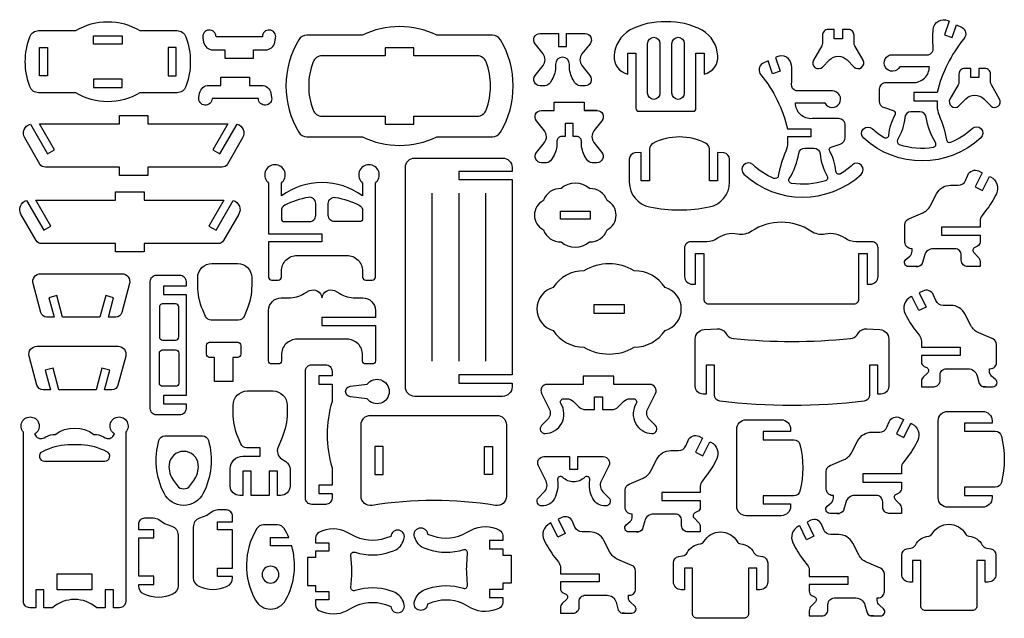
# Model space of a CAD drawing. Extents: x 660.7 to 721.1, y -10.6 to 64.2.
# Tile 1 of 2: x 660.7 to 720.9, y -10.6 to 26. Entities that reach past the tile are written whole.
import ezdxf

# ---------------------------------------------------------------- set-up
doc = ezdxf.new("R2010")
doc.units = 0
doc.header["$MEASUREMENT"] = 0
doc.layers.get('DEFPOINTS').update_dxf_attribs({"color": 1, "linetype": 'CONTINUOUS'})
doc.layers.add('KONTUR', color=20, linetype='CONTINUOUS')

msp = doc.modelspace()

# ---------------------------------------------------------------- linework, layer by layer
at = {"layer": 'DEFPOINTS'}
msp.add_lwpolyline([(663.005, -8.906), (663.005, -7.924), (665.134, -7.924), (665.134, -8.906)], close=True, dxfattribs=at)
at = {"layer": 'KONTUR'}
for points in [[(717.763, 24.895), (718.03, 25.677), (718.38, 25.519, -0.438751), (718.482, 24.826, 0.114696), (716.845, 21.532), (715.424, 21.532), (715.424, 21.032), (716.845, 21.032), (716.845, 20.688, 0.102365), (716.955, 20.154, -0.056759), (717.416, 18.634, 0.480658), (717.681, 18.492, 0.086534), (718.978, 19.333, -1), (719.513, 18.756, -0.390732), (712.346, 18.735, -1), (712.878, 19.315, 0.050145), (713.599, 18.776, 0.556827), (713.889, 18.925, -0.109708), (714.269, 20.16, 0.51582), (714.174, 20.41), (713.635, 20.586, -0.338122), (713.316, 21.003), (713.316, 21.738, -0.414214), (713.726, 22.147), (715.334, 22.147, 0.436799), (716.365, 23.112), (714.562, 23.112, -0.587447), (713.676, 23.072, -0.587447), (714.107, 23.847), (716.318, 23.846, 0.360472), (716.605, 24.262, -0.043999), (716.605, 25.415, -0.520138), (717.497, 25.93), (717.575, 25.893), (717.29, 25.057)], [(661.326, 24.94, -0.314188), (661.867, 25.317), (664.139, 25.317, -0.27972), (668.066, 25.317), (670.337, 25.317, -0.314188), (670.878, 24.94, -0.178412), (670.878, 21.896, -0.314188), (670.337, 21.518), (668.066, 21.518, -0.27972), (664.139, 21.518), (661.867, 21.518, -0.314188), (661.326, 21.896, -0.178412)], [(672.721, 24.947, 0.441319), (672.28, 25.355, 0.441319), (671.914, 24.878), (671.961, 24.617, 0.363296), (672.529, 24.141), (673.266, 24.141), (673.266, 23.641), (675.015, 23.641), (675.015, 24.141), (675.752, 24.141, 0.363296), (676.32, 24.617), (676.367, 24.878, 0.441319), (676.001, 25.355, 0.441319), (675.56, 24.947)], [(677.78, 24.76, 0.274633), (677.78, 19.102, 0.264616), (678.276, 18.82), (681.675, 18.82, 0.230821), (686.23, 18.82), (689.63, 18.82, 0.264616), (690.126, 19.102, 0.274633), (690.126, 24.76, 0.264616), (689.63, 25.042), (686.23, 25.042, 0.230821), (681.675, 25.042), (678.276, 25.042, 0.264616)], [(700.248, 25.863, 0.130976), (698.026, 25.337, 0.25023), (697.076, 23.779, 0.38008), (697.912, 22.664), (697.911, 23.933), (698.411, 23.933), (698.411, 20.575, 0.414214), (698.603, 20.383), (701.892, 20.383, 0.414214), (702.085, 20.575), (702.085, 23.933), (702.585, 23.933), (702.584, 22.664, 0.38008), (703.42, 23.779, 0.25023), (702.47, 25.337, 0.130976)], [(711.041, 24.825), (710.541, 24.825), (710.541, 25.385), (710.171, 25.385, 0.414214), (709.825, 25.039), (709.825, 24.559, -0.131652), (709.778, 24.386), (709.273, 23.511, 0.876976), (709.818, 23.093), (710.247, 23.523, -0.414214), (711.335, 23.523), (711.764, 23.093, 0.876976), (712.309, 23.511), (711.804, 24.386, -0.131652), (711.757, 24.559), (711.757, 25.039, 0.414214), (711.411, 25.385), (711.041, 25.385)], [(693.5, 23.166, -0.131652), (693.268, 22.301), (693.172, 22.134, -0.267949), (692.839, 21.941), (692.545, 21.941, -0.627694), (692.244, 22.565), (692.731, 23.178, 0.349469), (692.73, 23.897), (692.238, 24.514, -0.628435), (692.538, 25.138), (693.671, 25.138), (693.671, 24.347), (694.171, 24.347), (694.171, 25.138), (695.304, 25.138, -0.628435), (695.605, 24.514), (695.112, 23.897, 0.349469), (695.112, 23.178), (695.598, 22.565, -0.627694), (695.297, 21.941), (695.004, 21.941, -0.267949), (694.671, 22.134), (694.574, 22.301, -0.131652), (694.342, 23.166), (694.342, 23.268, 1), (693.5, 23.268)], [(699.127, 24.533, -1), (699.882, 24.533), (699.882, 21.492, -1), (699.127, 21.492)], [(700.613, 24.533, -1), (701.369, 24.533), (701.369, 21.492, -1), (700.613, 21.492)], [(679.2, 23.776, 0.311557), (678.661, 23.403, 0.183361), (678.661, 20.458, 0.311557), (679.2, 20.086), (683.078, 20.086), (683.078, 19.586), (684.828, 19.586), (684.828, 20.086), (688.705, 20.086, 0.311557), (689.244, 20.458, 0.183361), (689.244, 23.403, 0.311557), (688.705, 23.776), (684.828, 23.776), (684.828, 24.276), (683.078, 24.276), (683.078, 23.776)], [(706.772, 22.679), (706.505, 23.461), (706.155, 23.303, 0.438751), (706.053, 22.611, -0.114696), (707.69, 19.317), (709.111, 19.317), (709.111, 18.817), (707.69, 18.817), (707.69, 18.472, -0.102365), (707.58, 17.938, 0.056759), (707.119, 16.418, -0.480658), (706.854, 16.276, -0.086534), (705.557, 17.117, 1), (705.022, 16.54, 0.390732), (712.189, 16.519, 1), (711.657, 17.099, -0.050145), (710.936, 16.56, -0.556827), (710.645, 16.71, 0.109708), (710.265, 17.944, -0.51582), (710.361, 18.194), (710.9, 18.37, 0.338122), (711.219, 18.788), (711.219, 19.523, 0.414214), (710.809, 19.932), (709.201, 19.932, -0.436799), (708.17, 20.896), (709.973, 20.896, 0.587447), (710.859, 20.856, 0.587447), (710.428, 21.631), (708.217, 21.63, -0.360472), (707.93, 22.046, 0.043999), (707.93, 23.199, 0.520138), (707.038, 23.714), (706.959, 23.677), (707.245, 22.841)], [(719.393, 22.447), (718.893, 22.447), (718.893, 23.007), (718.523, 23.007, 0.414214), (718.177, 22.661), (718.177, 22.182, -0.131652), (718.131, 22.008), (717.626, 21.134, 0.876976), (718.17, 20.716), (718.6, 21.145, -0.414214), (719.687, 21.145), (720.117, 20.716, 0.876976), (720.661, 21.134), (720.156, 22.008, -0.131652), (720.11, 22.182), (720.11, 22.661, 0.414214), (719.764, 23.007), (719.393, 23.007)], [(672.477, 21.162, -0.441319), (672.036, 20.755, -0.441319), (671.671, 21.231), (671.717, 21.493, -0.363296), (672.285, 21.969), (673.022, 21.969), (673.022, 22.469), (674.772, 22.469), (674.772, 21.969), (675.508, 21.969, -0.363296), (676.076, 21.493), (676.123, 21.231, -0.441319), (675.758, 20.755, -0.441319), (675.317, 21.162)], [(694.578, 19.641), (694.078, 19.641), (694.078, 18.85), (693.871, 18.85, 0.414214), (693.582, 18.562), (693.582, 18.46, -0.131652), (693.351, 17.595), (693.254, 17.427, -0.267949), (692.921, 17.235), (692.627, 17.235, -0.627694), (692.326, 17.859), (692.813, 18.472, 0.349469), (692.812, 19.191), (692.32, 19.808, -0.628435), (692.62, 20.432), (693.418, 20.432), (693.418, 20.932), (695.238, 20.932), (695.238, 20.432), (696.036, 20.432, -0.628435), (696.336, 19.808), (695.844, 19.191, 0.349469), (695.843, 18.472), (696.33, 17.859, -0.627694), (696.029, 17.235), (695.735, 17.235, -0.267949), (695.402, 17.427), (695.306, 17.595, -0.131652), (695.074, 18.46), (695.074, 18.562, 0.414214), (694.785, 18.85), (694.578, 18.85)], [(662.281, 16.962, -0.267949), (661.948, 17.154), (661.022, 18.759, -0.487619), (661.363, 19.602), (662.414, 17.78), (662.847, 18.03), (661.927, 19.624), (666.81, 19.624), (666.81, 20.124), (668.56, 20.124), (668.56, 19.624), (673.443, 19.624), (672.523, 18.03), (672.956, 17.78), (674.007, 19.602, -0.487619), (674.348, 18.759), (673.422, 17.154, -0.267949), (673.089, 16.962), (668.56, 16.962), (668.56, 16.462), (666.81, 16.462), (666.81, 16.962)], [(716.741, 18.477, -0.102416), (716.166, 20.023, 0.370344), (715.786, 20.349), (715.238, 20.349, 0.386693), (714.856, 20.001, -0.107473), (714.419, 18.632, 0.476686), (714.526, 18.353, 0.117674), (716.608, 18.185, 0.538917)], [(698.008, 16.04, 0.357981), (699.248, 14.531, 0.098177), (702.901, 14.531, 0.357981), (704.14, 16.04), (704.14, 17.449, 0.385638), (703.794, 17.832), (703.411, 17.87), (703.411, 16.134), (702.911, 16.134), (702.911, 18.076, 0.281144), (702.702, 18.418, 0.241814), (699.446, 18.418, 0.281144), (699.238, 18.076), (699.238, 16.134), (698.738, 16.134), (698.738, 17.87), (698.355, 17.832, 0.385638), (698.008, 17.449)], [(707.794, 16.262, 0.102416), (708.369, 17.807, -0.370344), (708.749, 18.133), (709.297, 18.133, -0.386693), (709.679, 17.785, 0.107473), (710.116, 16.416, -0.476686), (710.009, 16.137, -0.117674), (707.927, 15.97, -0.538917)], [(690.833, 16.708), (687.569, 16.708), (687.569, 16.208), (690.833, 16.208), (690.833, 4.253), (687.569, 4.253), (687.569, 3.753), (690.833, 3.753), (690.833, 3.516, -0.414214), (690.256, 2.939), (684.882, 2.939, -0.414214), (684.305, 3.516), (684.305, 16.946, -0.414214), (684.882, 17.523), (690.256, 17.523, -0.414214), (690.833, 16.946)], [(676.134, 10.046), (676.527, 10.046, 0.414214), (676.72, 10.239), (676.72, 10.599, -0.414214), (677.681, 11.561), (680.73, 11.561, -0.414214), (681.691, 10.599), (681.691, 10.239, 0.414214), (681.883, 10.046), (682.277, 10.046, 0.414214), (682.469, 10.239), (682.469, 15.989, 0.712109), (682.08, 17.113, 0.712109), (681.691, 15.989), (681.691, 15.207, 0.327793), (676.72, 15.207), (676.72, 15.989, 0.712109), (676.331, 17.113, 0.712109), (675.942, 15.989), (675.942, 12.894), (679.205, 12.894), (679.205, 12.394), (675.942, 12.394), (675.942, 10.239, 0.414214)], [(715.538, 10.878), (715.687, 10.878), (715.09, 10.878, -0.69618), (714.927, 11.318), (715.169, 11.525, 0.218856), (715.303, 11.817), (715.303, 11.976), (715.252, 11.976, -0.414214), (714.867, 12.361), (714.867, 13.45, -0.300567), (715.101, 13.804), (715.959, 14.17, 0.175054), (716.437, 14.615), (716.805, 15.331, -0.281092), (717.661, 15.853), (718.135, 15.853, 0.302959), (718.579, 16.149), (718.718, 16.484, -0.432835), (719.375, 16.73), (719.599, 16.62), (719.173, 15.753), (719.621, 15.532), (720.048, 16.399), (720.112, 16.368, -0.412418), (720.464, 15.342, -0.053802), (719.808, 14.292), (719.588, 14.012, 0.168092), (719.464, 13.655), (719.464, 13.294), (717.101, 13.294), (717.101, 12.794), (719.464, 12.794), (719.464, 12.382, -0.288515), (719.301, 12.122), (719.136, 12.044, 0.517103), (719.083, 11.734), (719.352, 11.466, -0.198912), (719.464, 11.194), (719.464, 10.878), (718.705, 10.878, -0.414214), (718.32, 11.263), (718.32, 11.591, 0.414214), (717.936, 11.976), (716.616, 11.976, 0.339454), (716.059, 11.548), (715.929, 11.063, -0.339454)], [(695.568, 12.396, 0.32816), (696.652, 13.128, 0.608717), (696.652, 14.922, 0.32816), (695.568, 15.654, 0.374627), (693.832, 15.654, 0.32816), (692.747, 14.922, 0.608717), (692.747, 13.128, 0.32816), (693.832, 12.396, 0.374627)], [(662.047, 12.287, -0.267949), (661.714, 12.479), (660.788, 14.083, -0.487619), (661.128, 14.926), (662.18, 13.104), (662.613, 13.354), (661.692, 14.948), (666.576, 14.948), (666.576, 15.448), (668.325, 15.448), (668.325, 14.948), (673.208, 14.948), (672.288, 13.354), (672.721, 13.104), (673.773, 14.926, -0.487619), (674.113, 14.083), (673.187, 12.479, -0.267949), (672.854, 12.287), (668.325, 12.287), (668.325, 11.787), (666.576, 11.787), (666.576, 12.287)], [(676.928, 14.632, 0.281144), (676.72, 14.29), (676.72, 13.823, 0.414214), (676.912, 13.63), (678.44, 13.63, 0.414214), (678.825, 14.015), (678.825, 14.734, 0.464054), (678.376, 15.114, 0.077001)], [(681.482, 14.632, -0.281144), (681.691, 14.29), (681.691, 13.823, -0.414214), (681.499, 13.63), (679.97, 13.63, -0.414214), (679.586, 14.015), (679.586, 14.734, -0.464054), (680.034, 15.114, -0.077001)], [(711.767, 8.605, 0.414214), (712.056, 8.893), (712.056, 11.678), (712.556, 11.678), (712.556, 9.799), (712.745, 9.799, 0.414214), (713.226, 10.28), (713.226, 12.02, 0.414214), (712.842, 12.404), (711.872, 12.404, -0.1548), (711.207, 12.615, 0.206677), (709.994, 12.87, -0.200512), (709.121, 13.042, 0.304221), (705.491, 13.042, -0.200512), (704.619, 12.87, 0.206677), (703.405, 12.615, -0.1548), (702.74, 12.404), (701.771, 12.404, 0.414214), (701.386, 12.02), (701.386, 10.28, 0.414214), (701.867, 9.799), (702.057, 9.799), (702.057, 11.678), (702.557, 11.678), (702.557, 8.893, 0.414214), (702.845, 8.605)], [(671.907, 8.224, -0.100549), (671.602, 9.724), (671.602, 10.208, -0.414214), (672.468, 11.073), (674.041, 11.073, -0.414214), (674.906, 10.208), (674.906, 9.724, -0.100549), (674.601, 8.224), (674.436, 7.834, -0.301123), (674.082, 7.6), (672.427, 7.6, -0.301123), (672.072, 7.834)], [(700.192, 6.97, 0.756347), (700.192, 9.606, 0.253291), (698.309, 10.627, 0.2751), (695.232, 10.627, 0.253291), (693.35, 9.606, 0.756347), (693.35, 6.97, 0.253291), (695.232, 5.949, 0.2751), (698.309, 5.949, 0.253291)], [(666.967, 10.441, -0.493145), (667.431, 9.836), (666.957, 8.065, -0.339454), (666.585, 7.78), (666.139, 7.78), (666.459, 8.974), (665.976, 9.103), (665.621, 7.78), (663.338, 7.78), (662.983, 9.103), (662.5, 8.974), (662.82, 7.78), (662.374, 7.78, -0.339454), (662.002, 8.065), (661.527, 9.836, -0.493145), (661.992, 10.441)], [(670.887, 2.983), (669.511, 2.983), (669.511, 2.483), (670.887, 2.483), (670.887, 2.192, -0.414214), (670.502, 1.808), (669.083, 1.808, -0.414214), (668.699, 2.192), (668.699, 9.969, -0.414214), (669.083, 10.354), (670.502, 10.354, -0.414214), (670.887, 9.969), (670.887, 9.678), (669.511, 9.678), (669.511, 9.178), (670.887, 9.178)], [(676.72, 5.474), (676.72, 5.114, -0.414214), (676.527, 4.921), (676.134, 4.921, -0.414214), (675.942, 5.114), (675.942, 8.198, -0.414214), (676.711, 8.967), (677.162, 8.967, 0.131652), (678.124, 9.225), (678.44, 9.407, -0.512051), (679.205, 8.967, -0.512051), (679.97, 9.407), (680.287, 9.225, 0.131652), (681.248, 8.967), (681.7, 8.967, -0.414214), (682.469, 8.198), (682.469, 7.769), (679.205, 7.769), (679.205, 7.269), (682.469, 7.269), (682.469, 5.114, -0.414214), (682.277, 4.921), (681.883, 4.921, -0.414214), (681.691, 5.114), (681.691, 5.474, 0.414214), (680.73, 6.436), (677.681, 6.436, 0.414214)], [(719.806, 3.531), (719.657, 3.531), (720.254, 3.531, 0.69618), (720.417, 3.971), (720.175, 4.179, -0.218856), (720.041, 4.471), (720.041, 4.63), (720.092, 4.63, 0.414214), (720.477, 5.014), (720.477, 6.104, 0.300567), (720.243, 6.458), (719.385, 6.823, -0.175054), (718.906, 7.268), (718.539, 7.984, 0.281092), (717.683, 8.506), (717.209, 8.506, -0.302959), (716.765, 8.802), (716.625, 9.137, 0.432835), (715.969, 9.384), (715.745, 9.274), (716.171, 8.407), (715.723, 8.186), (715.296, 9.053), (715.232, 9.021, 0.412418), (714.879, 7.996, 0.053802), (715.536, 6.946), (715.756, 6.665, -0.168092), (715.88, 6.309), (715.88, 5.947), (718.243, 5.947), (718.243, 5.447), (715.88, 5.447), (715.88, 5.036, 0.288515), (716.043, 4.776), (716.208, 4.697, -0.517103), (716.261, 4.388), (715.992, 4.12, 0.198912), (715.88, 3.848), (715.88, 3.531), (716.639, 3.531, 0.414214), (717.023, 3.916), (717.023, 4.245, -0.414214), (717.408, 4.63), (718.728, 4.63, -0.339454), (719.285, 4.202), (719.415, 3.717, 0.339454)], [(670.25, 8.605), (669.451, 8.605, 0.414214), (669.259, 8.413), (669.259, 6.572, 0.414214), (669.451, 6.379), (670.25, 6.379, 0.414214), (670.443, 6.572), (670.443, 8.413, 0.414214)], [(702.579, 7.021), (703.381, 7.073, -0.258789), (703.886, 6.833), (703.972, 6.713, 0.215961), (704.384, 6.475, 0.04907), (711.533, 6.475, 0.215961), (711.946, 6.713), (712.031, 6.833, -0.258789), (712.537, 7.073), (713.339, 7.021, -0.395564), (713.879, 6.445), (713.879, 3.555, -0.414214), (713.398, 3.074), (713.208, 3.074), (713.208, 4.851), (712.708, 4.851), (712.708, 3.023, -0.379167), (712.37, 2.641, -0.060635), (703.548, 2.641, -0.379167), (703.209, 3.023), (703.209, 4.851), (702.709, 4.851), (702.709, 3.074), (702.52, 3.074, -0.414214), (702.039, 3.555), (702.039, 6.445, -0.395564)], [(673.744, 3.838), (672.636, 3.838), (672.636, 5.318), (672.328, 5.318, -0.414214), (672.136, 5.511), (672.136, 6.055, -0.414214), (672.328, 6.248), (674.052, 6.248, -0.414214), (674.244, 6.055), (674.244, 5.511, -0.414214), (674.052, 5.318), (673.744, 5.318)], [(666.733, 6.006, -0.493145), (667.198, 5.401), (666.723, 3.629, -0.339454), (666.352, 3.344), (665.905, 3.344), (666.225, 4.539), (665.742, 4.668), (665.388, 3.344), (663.104, 3.344), (662.749, 4.668), (662.266, 4.539), (662.586, 3.344), (662.14, 3.344, -0.339454), (661.768, 3.629), (661.294, 5.401, -0.493145), (661.758, 6.006)], [(670.25, 3.556), (669.451, 3.556, -0.414214), (669.259, 3.748), (669.259, 5.59, -0.414214), (669.451, 5.782), (670.25, 5.782, -0.414214), (670.443, 5.59), (670.443, 3.748, -0.414214)], [(679.82, -2.5), (679.008, -2.5), (679.008, -3), (679.82, -3), (679.82, -3.291, -0.414214), (679.435, -3.675), (678.58, -3.675, -0.414214), (678.196, -3.291), (678.196, 4.486, -0.414214), (678.58, 4.871), (679.435, 4.871, -0.414214), (679.82, 4.486), (679.82, 4.195), (679.008, 4.195), (679.008, 3.695), (679.82, 3.695), (679.82, 2.628, 0.14798), (679.82, -1.433)], [(680.941, 2.91, -0.887813), (680.941, 3.56), (681.973, 3.683, -0.721474), (683.321, 3.235, -0.721474), (681.973, 2.787)], [(695.876, 2.125), (695.876, 2.9), (696.376, 2.9), (696.376, 2.125), (696.917, 2.125, 0.198912), (697.325, 2.294), (697.651, 2.62, -0.198912), (698.059, 2.789), (698.267, 2.789, -0.590467), (698.43, 2.494, 0.577506), (699.396, 0.66, 0.68225), (699.611, 1.153), (699.249, 1.514, -0.323318), (699.141, 2.181), (699.611, 3.117, 0.558125), (699.268, 3.674), (697.063, 3.674), (697.063, 4.174), (695.19, 4.174), (695.19, 3.674), (692.985, 3.674, 0.558125), (692.641, 3.117), (693.111, 2.181, -0.323318), (693.004, 1.514), (692.642, 1.153, 0.68225), (692.857, 0.66, 0.577506), (693.823, 2.494, -0.590467), (693.986, 2.789), (694.193, 2.789, -0.198912), (694.601, 2.62), (694.928, 2.294, 0.198912), (695.335, 2.125)], [(674.866, -3.128), (674.866, -1.647), (674.366, -1.647), (674.366, -3.128), (674.169, -3.128, -0.414214), (673.592, -2.551), (673.592, -1.487, -0.414214), (674.362, -0.718), (675.42, -0.718), (675.42, -0.206), (674.592, -0.206, -0.301123), (674.238, 0.028), (674.073, 0.418, -0.100549), (673.768, 1.919), (673.768, 2.402, -0.414214), (674.634, 3.268), (676.206, 3.268, -0.414214), (677.072, 2.402), (677.072, 1.919, -0.100549), (676.767, 0.418), (676.516, -0.173, 0.360488), (676.728, -0.878), (676.991, -1.053, -0.250847), (677.248, -1.533), (677.248, -2.551, -0.414214), (676.671, -3.128), (676.474, -3.128), (676.474, -1.647), (675.974, -1.647), (675.974, -3.128)], [(720.2, 1.444), (720.2, 1.301), (718.516, 1.301), (718.516, 0.801), (720.399, 0.801, -0.343094), (720.771, 0.511, -0.125025), (720.771, -2.337, -0.343094), (720.399, -2.627), (718.516, -2.627), (718.516, -3.127), (720.2, -3.127), (720.2, -3.269, -0.414214), (719.623, -3.846), (717.483, -3.846, -0.414214), (716.906, -3.269), (716.906, 1.444, -0.414214), (717.483, 2.021), (719.623, 2.021, -0.414214)], [(665.93, 0.403, 0.414214), (666.456, 0.544), (666.513, 0.643, -0.709008), (666.707, 1.671, -0.709008), (667.198, 0.747), (667.198, -9.611, -0.414214), (666.813, -9.995), (666.449, -9.995), (666.449, -8.906), (665.949, -8.906), (665.949, -9.995), (665.42, -9.995, 0.372772), (662.719, -9.995), (662.19, -9.995), (662.19, -8.906), (661.69, -8.906), (661.69, -9.995), (661.325, -9.995, -0.414214), (660.941, -9.611), (660.941, 0.747, -0.709008), (661.432, 1.671, -0.709008), (661.626, 0.643), (661.683, 0.544, 0.414214), (662.208, 0.403), (662.307, 0.46, -0.131652), (662.884, 0.615, -0.325362), (665.254, 0.615, -0.131652), (665.831, 0.46)], [(681.597, 1.199, -0.414214), (682.174, 1.776), (689.908, 1.776, -0.414214), (690.485, 1.199), (690.485, -3.168, -0.462325), (689.815, -3.737, 0.080889), (682.267, -3.737, -0.462325), (681.597, -3.168)], [(707.874, 0.927), (707.874, 0.785), (706.189, 0.785), (706.189, 0.285), (708.072, 0.285, -0.343094), (708.445, -0.005, -0.125025), (708.445, -2.853, -0.343094), (708.072, -3.143), (706.189, -3.143), (706.189, -3.643), (707.874, -3.643), (707.874, -3.786, -0.414214), (707.297, -4.363), (705.156, -4.363, -0.414214), (704.579, -3.786), (704.579, 0.927, -0.414214), (705.156, 1.504), (707.297, 1.504, -0.414214)], [(710.726, -4.223), (710.876, -4.223), (710.278, -4.223, -0.69618), (710.116, -3.784), (710.357, -3.576, 0.218856), (710.492, -3.284), (710.492, -3.125), (710.44, -3.125, -0.414214), (710.056, -2.741), (710.056, -1.651, -0.300567), (710.29, -1.297), (711.148, -0.931, 0.175054), (711.626, -0.486), (711.994, 0.229, -0.281092), (712.849, 0.751), (713.324, 0.751, 0.302959), (713.768, 1.048), (713.907, 1.382, -0.432835), (714.563, 1.629), (714.788, 1.519), (714.361, 0.652), (714.81, 0.431), (715.237, 1.298), (715.301, 1.266, -0.412418), (715.653, 0.241, -0.053802), (714.997, -0.809), (714.776, -1.09, 0.168092), (714.653, -1.446), (714.653, -1.808), (712.289, -1.808), (712.289, -2.308), (714.653, -2.308), (714.653, -2.719, -0.288515), (714.489, -2.979), (714.325, -3.058, 0.517103), (714.272, -3.367), (714.54, -3.635, -0.198912), (714.653, -3.907), (714.653, -4.223), (713.894, -4.223, -0.414214), (713.509, -3.839), (713.509, -3.51, 0.414214), (713.125, -3.125), (711.805, -3.125, 0.339454), (711.247, -3.553), (711.117, -4.038, -0.339454)], [(669.543, -2.995, -0.188994), (669.228, 0.246, -0.335294), (669.598, 0.526), (671.888, 0.526, -0.335294), (672.258, 0.246, -0.188994), (671.943, -2.995, -0.613363)], [(698.426, -5.358), (698.575, -5.358), (697.978, -5.358, -0.69618), (697.815, -4.919), (698.057, -4.711, 0.218856), (698.191, -4.419), (698.191, -4.26), (698.14, -4.26, -0.414214), (697.755, -3.876), (697.755, -2.786, -0.300567), (697.989, -2.432), (698.847, -2.067, 0.175054), (699.325, -1.621), (699.693, -0.906, -0.281092), (700.549, -0.384), (701.023, -0.384, 0.302959), (701.467, -0.087), (701.606, 0.247, -0.432835), (702.263, 0.494), (702.487, 0.384), (702.061, -0.483), (702.509, -0.704), (702.936, 0.163), (703, 0.131, -0.412418), (703.352, -0.894, -0.053802), (702.696, -1.944), (702.476, -2.225, 0.168092), (702.352, -2.581), (702.352, -2.943), (699.989, -2.943), (699.989, -3.443), (702.352, -3.443), (702.352, -3.854, -0.288515), (702.188, -4.114), (702.024, -4.193, 0.517103), (701.971, -4.502), (702.24, -4.77, -0.198912), (702.352, -5.042), (702.352, -5.358), (701.593, -5.358, -0.414214), (701.208, -4.974), (701.208, -4.645, 0.414214), (700.824, -4.26), (699.504, -4.26, 0.339454), (698.947, -4.688), (698.817, -5.173, -0.339454)], [(662.098, -0.446, 0.807396), (662.225, -1.034), (665.913, -1.034, 0.807396), (666.04, -0.446), (665.855, -0.362, 0.106564), (664.271, -0.021), (663.868, -0.021, 0.106564), (662.283, -0.362)], [(671.636, -1.241, 0.910256), (669.851, -1.241, 0.186543), (670.126, -2.218), (670.358, -2.528, 0.499812), (671.128, -2.528), (671.36, -2.218, 0.186543)], [(694.351, -0.75), (694.351, -1.524), (694.851, -1.524), (694.851, -0.75), (696.415, -0.75, -0.558125), (696.758, -1.307), (696.288, -2.243, 0.323318), (696.396, -2.91), (696.758, -3.271, -0.68225), (696.543, -3.764, -0.286613), (695.771, -3.318, -0.160038), (695.594, -2.185, 0.732143), (695.267, -2.019, -0.419662), (693.934, -2.019, 0.732143), (693.607, -2.185, -0.160038), (693.43, -3.318, -0.286613), (692.659, -3.764, -0.68225), (692.444, -3.271), (692.805, -2.91, 0.323318), (692.913, -2.243), (692.443, -1.307, -0.558125), (692.787, -0.75)], [(673.738, -4.737), (673.738, -4.397, 0.414214), (673.354, -4.012), (672.83, -4.012, 0.149546), (672.507, -4.111), (672.161, -4.345), (671.703, -4.516, 0.31269), (671.329, -5.057), (671.329, -8.158, 0.29069), (671.66, -8.68, 0.223211), (673.407, -8.68, 0.29069), (673.738, -8.158), (673.738, -8.079), (672.809, -8.079), (672.809, -7.579), (673.738, -7.579), (673.738, -5.237), (672.809, -5.237), (672.809, -4.737)], [(667.992, -5.225), (667.992, -4.885, -0.414214), (668.376, -4.5), (668.9, -4.5, -0.149546), (669.223, -4.599), (669.569, -4.833), (670.027, -5.004, -0.31269), (670.401, -5.545), (670.401, -8.646, -0.29069), (670.07, -9.168, -0.223211), (668.323, -9.168, -0.29069), (667.992, -8.646), (667.992, -8.567), (668.921, -8.567), (668.921, -8.067), (667.992, -8.067), (667.992, -5.725), (668.921, -5.725), (668.921, -5.225)], [(697.721, -10.328), (697.572, -10.328), (698.169, -10.328, 0.69618), (698.332, -9.888), (698.09, -9.68, -0.218856), (697.956, -9.388), (697.956, -9.229), (698.007, -9.229, 0.414214), (698.392, -8.845), (698.392, -7.755, 0.300567), (698.158, -7.401), (697.3, -7.036, -0.175054), (696.822, -6.591), (696.454, -5.875, 0.281092), (695.599, -5.353), (695.124, -5.353, -0.302959), (694.68, -5.057), (694.541, -4.722, 0.432835), (693.884, -4.475), (693.66, -4.585), (694.087, -5.452), (693.638, -5.673), (693.211, -4.806), (693.147, -4.838, 0.412418), (692.795, -5.863, 0.053802), (693.451, -6.913), (693.672, -7.194, -0.168092), (693.795, -7.55), (693.795, -7.912), (696.158, -7.912), (696.158, -8.412), (693.795, -8.412), (693.795, -8.823, 0.288515), (693.959, -9.083), (694.123, -9.162, -0.517103), (694.176, -9.471), (693.908, -9.739, 0.198912), (693.795, -10.011), (693.795, -10.328), (694.554, -10.328, 0.414214), (694.939, -9.943), (694.939, -9.614, -0.414214), (695.323, -9.229), (696.643, -9.229, -0.339454), (697.201, -9.657), (697.331, -10.142, 0.339454)], [(712.941, -10.495), (712.791, -10.495), (713.389, -10.495, 0.69618), (713.551, -10.056), (713.31, -9.848, -0.218856), (713.175, -9.556), (713.175, -9.397), (713.227, -9.397, 0.414214), (713.611, -9.013), (713.611, -7.923, 0.300567), (713.377, -7.569), (712.519, -7.203, -0.175054), (712.041, -6.758), (711.673, -6.043, 0.281092), (710.818, -5.521), (710.343, -5.521, -0.302959), (709.899, -5.224), (709.76, -4.89, 0.432835), (709.104, -4.643), (708.879, -4.753), (709.306, -5.62), (708.857, -5.841), (708.43, -4.974), (708.366, -5.006, 0.412418), (708.014, -6.031, 0.053802), (708.67, -7.081), (708.891, -7.362, -0.168092), (709.014, -7.718), (709.014, -8.08), (711.378, -8.08), (711.378, -8.58), (709.014, -8.58), (709.014, -8.991, 0.288515), (709.178, -9.251), (709.342, -9.33, -0.517103), (709.395, -9.639), (709.127, -9.907, 0.198912), (709.014, -10.179), (709.014, -10.495), (709.773, -10.495, 0.414214), (710.158, -10.111), (710.158, -9.782, -0.414214), (710.542, -9.397), (711.862, -9.397, -0.339454), (712.42, -9.825), (712.55, -10.31, 0.339454)], [(677.355, -6.202), (676.055, -6.202), (676.055, -5.702), (677.176, -5.702, 0.035368), (676.895, -5.156, 0.261699), (676.484, -4.925), (675.627, -4.925, 0.261699), (675.216, -5.156, 0.2701), (675.131, -9.532, 0.587624), (676.979, -9.532, 0.2005)], [(679.022, -10.155, 0.24467), (680.754, -10.162), (681.033, -10.001, -0.217196), (683.097, -9.803), (683.427, -9.917, 0.459056), (683.924, -10.29, 0.459056), (684.219, -9.743), (684.163, -9.596, 0.221765), (683.578, -9.031), (683.386, -8.965, 0.163624), (681.228, -8.949, -0.531368), (680.976, -8.754), (681.024, -8.026, 0.033043), (681.024, -7.518), (680.976, -6.791, -0.531368), (681.228, -6.595, 0.163624), (683.386, -6.579), (683.578, -6.513, 0.221765), (684.163, -5.948), (684.219, -5.801, 0.459056), (683.924, -5.254, 0.459056), (683.427, -5.628), (683.097, -5.741, -0.217196), (681.033, -5.543), (680.754, -5.382, 0.24467), (679.022, -5.389, 0.278615), (678.817, -5.729), (678.817, -6.032), (679.629, -6.032), (679.629, -6.532), (678.817, -6.532), (678.817, -6.912), (678.317, -6.912), (678.317, -8.633), (678.817, -8.633), (678.817, -9.012), (679.629, -9.012), (679.629, -9.512), (678.817, -9.512), (678.817, -9.815, 0.278615)], [(690.066, -10.013, -0.24467), (688.334, -10.02), (688.056, -9.859, 0.217196), (685.991, -9.66), (685.661, -9.774, -0.459056), (685.165, -10.148, -0.459056), (684.87, -9.601), (684.926, -9.454, -0.221765), (685.51, -8.889), (685.702, -8.823, -0.163624), (687.86, -8.807, 0.531368), (688.112, -8.611), (688.064, -7.884, -0.033043), (688.064, -7.376), (688.112, -6.648, 0.531368), (687.86, -6.453, -0.163624), (685.702, -6.436), (685.51, -6.37, -0.221765), (684.926, -5.805), (684.87, -5.658, -0.459056), (685.165, -5.111, -0.459056), (685.661, -5.485), (685.991, -5.599, 0.217196), (688.056, -5.4), (688.334, -5.239, -0.24467), (690.066, -5.246, -0.278615), (690.272, -5.587), (690.272, -5.89), (689.46, -5.89), (689.46, -6.39), (690.272, -6.39), (690.272, -6.769), (690.772, -6.769), (690.772, -8.49), (690.272, -8.49), (690.272, -8.87), (689.46, -8.87), (689.46, -9.37), (690.272, -9.37), (690.272, -9.672, -0.278615)], [(702.572, -5.941, -0.572309), (704.605, -5.941, 0.236246), (704.822, -6.082, -0.245302), (705.632, -6.627, 0.231613), (705.907, -6.823), (706.151, -6.863, -0.367108), (706.473, -7.243), (706.473, -8.414, -0.414214), (705.993, -8.895), (705.803, -8.895), (705.803, -7.569), (705.303, -7.569), (705.303, -10.354, -0.414214), (705.014, -10.643), (702.163, -10.643, -0.414214), (701.875, -10.354), (701.875, -7.569), (701.375, -7.569), (701.375, -8.895), (701.185, -8.895, -0.414214), (700.705, -8.414), (700.705, -7.243, -0.367108), (701.027, -6.863), (701.271, -6.823, 0.231613), (701.546, -6.627, -0.245302), (702.356, -6.082, 0.236246)], [(716.538, -5.471, -0.572309), (718.571, -5.471, 0.236246), (718.788, -5.611, -0.245302), (719.598, -6.157, 0.231613), (719.873, -6.353), (720.117, -6.393, -0.367108), (720.439, -6.773), (720.439, -7.943, -0.414214), (719.959, -8.424), (719.769, -8.424), (719.769, -7.099), (719.269, -7.099), (719.269, -9.884, -0.414214), (718.98, -10.173), (716.13, -10.173, -0.414214), (715.841, -9.884), (715.841, -7.099), (715.341, -7.099), (715.341, -8.424), (715.151, -8.424, -0.414214), (714.671, -7.943), (714.671, -6.773, -0.367108), (714.993, -6.393), (715.237, -6.353, 0.231613), (715.512, -6.157, -0.245302), (716.322, -5.611, 0.236246)], [(676.055, -7.453, 0.414214), (675.54, -7.968, 0.414214), (676.055, -8.483, 0.414214), (676.57, -7.968, 0.414214)]]:
    msp.add_lwpolyline(points, format="xyb", close=True, dxfattribs=at)
for points in [[(665.228, 24.995), (666.977, 24.995), (666.977, 24.495), (665.228, 24.495)], [(661.919, 22.543), (661.919, 24.293), (662.419, 24.293), (662.419, 22.543)], [(670.285, 22.543), (670.285, 24.293), (669.785, 24.293), (669.785, 22.543)], [(665.228, 21.84), (666.977, 21.84), (666.977, 22.34), (665.228, 22.34)], [(693.79, 14.275), (695.61, 14.275), (695.61, 13.775), (693.79, 13.775)], [(695.834, 8.038), (697.707, 8.038), (697.707, 8.538), (695.834, 8.538)], [(682.943, -0.128), (682.443, -0.128), (682.443, -1.849), (682.943, -1.849)], [(689.138, -0.128), (689.638, -0.128), (689.638, -1.849), (689.138, -1.849)]]:
    msp.add_lwpolyline(points, close=True, dxfattribs=at)
for points in [[(696.036, 20.432), (695.238, 20.432)], [(685.923, 15.372), (685.923, 5.09)], [(687.569, 15.372), (687.569, 5.09)], [(689.215, 15.372), (689.215, 5.09)]]:
    msp.add_lwpolyline(points, dxfattribs=at)

doc.saveas('drawing.dxf')
